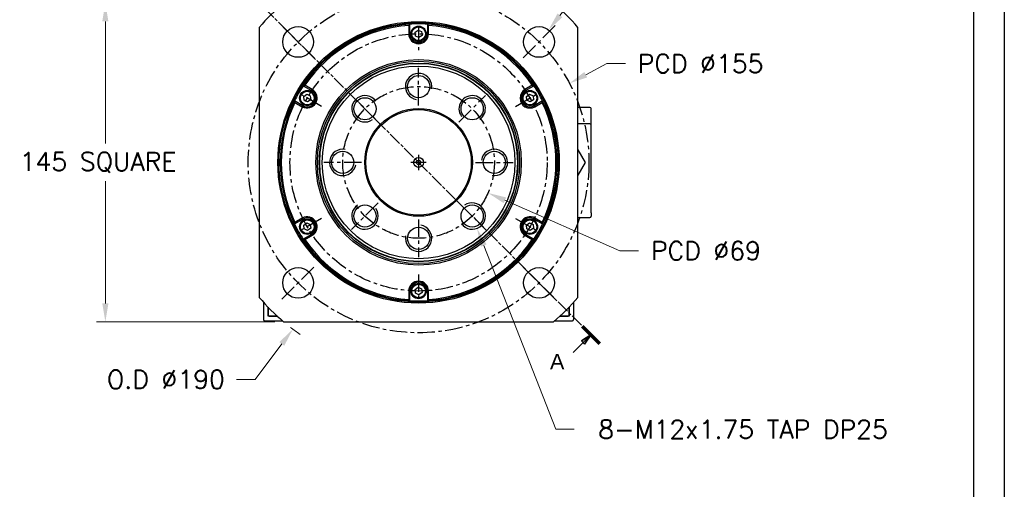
# Model space of a CAD drawing. Extents: x 12273 to 13958, y 6707 to 7905.
# Tile 8 of 23: x 13507 to 13955, y 7025 to 7239. Entities that reach past the tile are written whole.
import ezdxf

# ---------------------------------------------------------------- set-up
doc = ezdxf.new("R2010")
doc.units = 0
doc.header["$LTSCALE"] = 25.4
doc.linetypes.add('CENTER', pattern=[2, 1.25, -0.25, 0.25, -0.25])
doc.linetypes.add('CHAIN', pattern=[0.3543, 0.2362, -0.0295, 0.0591, -0.0295])
doc.layers.get('0').update_dxf_attribs({"linetype": 'CONTINUOUS'})
doc.layers.get('Defpoints').update_dxf_attribs({"linetype": 'CONTINUOUS'})
doc.layers.add('ATA-CENTER', color=133, linetype='CENTER')
for name, color, linetype, lineweight in [('ATA-DIM', 252, 'CONTINUOUS', 25), ('ATA-SECTION', 3, 'CONTINUOUS', 35), ('ATA-Thread', 3, 'CONTINUOUS', 25)]:
    doc.layers.add(name, color=color, linetype=linetype, lineweight=lineweight)
doc.styles.get("Standard").update_dxf_attribs({"font": 'simplex.shx'})
doc.styles.add('주 문자 (ISO)', font='arial.ttf')
doc.dimstyles.new('ata_A1', dxfattribs={"dimtxt": 4.2, "dimasz": 4.2, "dimexe": 2, "dimexo": 2, "dimgap": 2, "dimtad": 0, "dimtih": 1, "dimtoh": 1, "dimdec": 6, "dimdsep": 46, "dimtxsty": 'Standard', "dimcen": 0, "dimclrd": 252, "dimclre": 252, "dimclrt": 4, "dimadec": 6, "dimazin": 2, "dimtfac": 1, "dimtdec": 6, "dimtofl": 0, "dimtmove": 0, "dimatfit": 3, "dimfxl": 0, "dimtolj": 1, "dimtzin": 0, "dimlwd": 0, "dimlwe": 0, "dimarcsym": 0})

# ---------------------------------------------------------------- blocks, each defined once
blk = doc.blocks.new('*D9121')
at = {"layer": 'ATA-DIM', "color": 252, "lineweight": 0}
for p, q in [((13782.43, 7277.64), (13753.32, 7240.83)), ((13790.85, 7277.64), (13782.43, 7277.64))]:
    blk.add_line(p, q, dxfattribs=at)
at = {"layer": 'ATA-DIM', "color": 252}
blk.add_solid([(13752.22, 7241.69), (13754.42, 7239.96), (13748.11, 7234.24)], dxfattribs=at)
at = {"layer": 'Defpoints', "color": 0}
for p in [(13748.11, 7234.24), (13739.43, 7223.25)]:
    blk.add_point(p, dxfattribs=at)
at = {"layer": 'ATA-DIM', "color": 4, "insert": (13833.83, 7277.64), "char_height": 8.4, "attachment_point": 5}
blk.add_mtext('4-%%c14 THRU', dxfattribs=at)
blk = doc.blocks.new('*D9125')
at = {"layer": 'ATA-DIM', "color": 252, "lineweight": 0}
for p, q in [((13614.59, 7075.27), (13626.73, 7091.37)), ((13606.17, 7075.27), (13614.59, 7075.27))]:
    blk.add_line(p, q, dxfattribs=at)
blk.add_arc((13688.97, 7173.94), 95, 232.156, 235.4049, dxfattribs=at)
at = {"layer": 'ATA-DIM', "color": 252}
blk.add_solid([(13627.85, 7090.53), (13625.61, 7092.22), (13631.79, 7098.08)], dxfattribs=at)
at = {"layer": 'Defpoints', "color": 0}
for p in [(13688.97, 7173.94), (13631.79, 7098.08)]:
    blk.add_point(p, dxfattribs=at)
at = {"layer": 'ATA-DIM', "color": 4, "insert": (13573.99, 7075.27), "char_height": 8.4, "attachment_point": 5}
blk.add_mtext('O.D %%C190', dxfattribs=at)
blk = doc.blocks.new('*D9126')
at = {"layer": 'ATA-DIM', "color": 252, "lineweight": 0}
for p, q in [((13774.69, 7218.88), (13765.05, 7213.83)), ((13783.09, 7218.88), (13774.69, 7218.88))]:
    blk.add_line(p, q, dxfattribs=at)
at = {"layer": 'ATA-DIM', "color": 252}
blk.add_solid([(13764.4, 7215.07), (13765.7, 7212.59), (13757.61, 7209.93)], dxfattribs=at)
at = {"layer": 'Defpoints', "color": 0}
for p in [(13757.61, 7209.93), (13620.33, 7137.96)]:
    blk.add_point(p, dxfattribs=at)
at = {"layer": 'ATA-DIM', "color": 4, "insert": (13817.29, 7218.88), "char_height": 8.4, "attachment_point": 5}
blk.add_mtext('PCD %%c155', dxfattribs=at)
blk = doc.blocks.new('*D9124')
at = {"layer": 'ATA-DIM', "color": 252, "lineweight": 0}
for p, q in [((13751.39, 7052.55), (13718.62, 7136.14)), ((13759.8, 7052.55), (13751.39, 7052.55))]:
    blk.add_line(p, q, dxfattribs=at)
at = {"layer": 'ATA-DIM', "color": 252}
blk.add_solid([(13719.92, 7136.65), (13717.32, 7135.63), (13715.55, 7143.96)], dxfattribs=at)
at = {"layer": 'Defpoints', "color": 0}
for p in [(13711.17, 7155.14), (13715.55, 7143.96)]:
    blk.add_point(p, dxfattribs=at)
at = {"layer": 'ATA-DIM', "color": 4, "insert": (13836.59, 7052.55), "char_height": 8.4, "attachment_point": 5}
blk.add_mtext('8-M12x1.75 TAP DP25', dxfattribs=at)
blk = doc.blocks.new('*D9123')
at = {"layer": 'ATA-DIM', "color": 252, "lineweight": 0}
for p, q in [((13780.53, 7133.76), (13728.25, 7156.71)), ((13788.98, 7133.76), (13780.53, 7133.76))]:
    blk.add_line(p, q, dxfattribs=at)
at = {"layer": 'ATA-DIM', "color": 252}
blk.add_solid([(13728.82, 7157.99), (13727.69, 7155.42), (13720.56, 7160.08)], dxfattribs=at)
at = {"layer": 'Defpoints', "color": 0}
for p in [(13657.38, 7187.81), (13720.56, 7160.08)]:
    blk.add_point(p, dxfattribs=at)
at = {"layer": 'ATA-DIM', "color": 4, "insert": (13819.73, 7133.76), "char_height": 8.4, "attachment_point": 5}
blk.add_mtext('PCD %%c69', dxfattribs=at)
blk = doc.blocks.new('*D9127')
at = {"layer": 'ATA-DIM', "color": 252, "lineweight": 0}
for p, q in [((13623.58, 7246.44), (13542.45, 7246.44)), ((13546.45, 7238.04), (13546.45, 7182.52)), ((13546.45, 7109.84), (13546.45, 7165.37)), ((13623.58, 7101.44), (13542.45, 7101.44))]:
    blk.add_line(p, q, dxfattribs=at)
at = {"layer": 'ATA-DIM', "color": 252}
for points in [[(13547.85, 7238.04), (13545.05, 7238.04), (13546.45, 7246.44)], [(13545.05, 7109.84), (13547.85, 7109.84), (13546.45, 7101.44)]]:
    blk.add_solid(points, dxfattribs=at)
at = {"layer": 'Defpoints', "color": 0}
for p in [(13627.58, 7246.44), (13546.45, 7101.44), (13627.58, 7101.44)]:
    blk.add_point(p, dxfattribs=at)
at = {"layer": 'ATA-DIM', "color": 4, "insert": (13507.48, 7178.52), "char_height": 8.4, "attachment_point": 1}
blk.add_mtext('\\A1;145 SQUARE', dxfattribs=at)
blk = doc.blocks.new('ata-Border-A1-002')
at = {"color": 253, "ltscale": 0.5}
blk.add_line((841, 594), (841, 0), dxfattribs=at)
blk.add_line((834, 585), (834, 9))

msp = doc.modelspace()

# ---------------------------------------------------------------- linework, layer by layer
for p, q in [((13684.4687511, 7236.2818435), (13684.4687511, 7232.444054)), ((13684.9687511, 7232.444054), (13684.9687511, 7236.8169416)), ((13692.9687511, 7236.8169416), (13692.9687511, 7232.444054)), ((13693.4687511, 7232.444054), (13693.4687511, 7236.2818435)), ((13616.4687511, 7235.3341998), (13616.4687511, 7112.5539082)), ((13684.9687511, 7232.444054), (13684.4687511, 7232.444054)), ((13687.3923649, 7233.1616936), (13688.8020521, 7234.1680642)), ((13687.5590638, 7231.4376833), (13687.3923649, 7233.1616936)), ((13689.13545, 7230.7200437), (13687.5590638, 7231.4376833)), ((13688.8020521, 7234.1680642), (13690.3784383, 7233.4504246)), ((13690.5451372, 7231.7264143), (13689.13545, 7230.7200437)), ((13690.3784383, 7233.4504246), (13690.5451372, 7231.7264143)), ((13692.9687511, 7232.444054), (13693.4687511, 7232.444054)), ((13761.4687511, 7112.5539082), (13761.4687511, 7235.3341998)), ((13636.5192332, 7208.8445994), (13640.3062649, 7206.6581556)), ((13640.5562649, 7207.0911683), (13637.2326417, 7209.010063)), ((13740.7048604, 7209.010063), (13737.3812372, 7207.0911683)), ((13737.6312372, 7206.6581556), (13741.418269, 7208.8445994)), ((13636.7298788, 7203.9116936), (13638.139566, 7204.9180642)), ((13638.139566, 7204.9180642), (13639.7159522, 7204.2004246)), ((13639.7159522, 7204.2004246), (13639.8826511, 7202.4764143)), ((13640.3062649, 7206.6581556), (13640.5562649, 7207.0911683)), ((13737.6312372, 7206.6581556), (13737.3812372, 7207.0911683)), ((13738.054851, 7203.9116936), (13739.4645382, 7204.9180642)), ((13739.4645382, 7204.9180642), (13741.0409244, 7204.2004246)), ((13741.0409244, 7204.2004246), (13741.2076234, 7202.4764143)), ((13636.3062649, 7199.7299523), (13632.5192332, 7201.9163962)), ((13632.7326417, 7201.2158344), (13636.0562649, 7199.2969396)), ((13636.3062649, 7199.7299523), (13636.0562649, 7199.2969396)), ((13636.8965777, 7202.1876833), (13636.7298788, 7203.9116936)), ((13638.4729639, 7201.4700437), (13636.8965777, 7202.1876833)), ((13639.8826511, 7202.4764143), (13638.4729639, 7201.4700437)), ((13738.22155, 7202.1876833), (13738.054851, 7203.9116936)), ((13739.7979361, 7201.4700437), (13738.22155, 7202.1876833)), ((13741.2076234, 7202.4764143), (13739.7979361, 7201.4700437)), ((13745.418269, 7201.9163962), (13741.6312372, 7199.7299523)), ((13741.6312372, 7199.7299523), (13741.8812372, 7199.2969396)), ((13741.8812372, 7199.2969396), (13745.2048604, 7201.2158344)), ((13766.9687511, 7198.944054), (13761.4687511, 7198.944054)), ((13767.4687511, 7193.444054), (13767.4687511, 7198.444054)), ((13766.9687511, 7191.444054), (13761.4687511, 7191.444054)), ((13767.4687511, 7190.944054), (13767.4687511, 7193.444054)), ((13767.4687511, 7150.944054), (13767.4687511, 7190.944054)), ((13761.4687096, 7179.6857956), (13764.7837056, 7173.944054)), ((13764.7837056, 7173.944054), (13761.4687096, 7168.2023124)), ((13767.4687511, 7150.944054), (13767.4687511, 7149.444054)), ((13632.5192332, 7145.9717118), (13636.3062649, 7148.1581556)), ((13636.0562649, 7148.5911683), (13632.7326417, 7146.6722735)), ((13636.3062649, 7148.1581556), (13636.0562649, 7148.5911683)), ((13636.7298788, 7145.4116936), (13638.139566, 7146.4180642)), ((13638.139566, 7146.4180642), (13639.7159522, 7145.7004246)), ((13738.054851, 7145.4116936), (13739.4645382, 7146.4180642)), ((13739.4645382, 7146.4180642), (13741.0409244, 7145.7004246)), ((13741.6312372, 7148.1581556), (13741.8812372, 7148.5911683)), ((13741.6312372, 7148.1581556), (13745.418269, 7145.9717118)), ((13745.2048604, 7146.6722735), (13741.8812372, 7148.5911683)), ((13761.4687511, 7148.944054), (13766.9687511, 7148.944054)), ((13636.8965777, 7143.6876833), (13636.7298788, 7145.4116936)), ((13638.4729639, 7142.9700437), (13636.8965777, 7143.6876833)), ((13639.8826511, 7143.9764143), (13638.4729639, 7142.9700437)), ((13639.7159522, 7145.7004246), (13639.8826511, 7143.9764143)), ((13738.22155, 7143.6876833), (13738.054851, 7145.4116936)), ((13739.7979361, 7142.9700437), (13738.22155, 7143.6876833)), ((13741.2076234, 7143.9764143), (13739.7979361, 7142.9700437)), ((13741.0409244, 7145.7004246), (13741.2076234, 7143.9764143)), ((13640.3062649, 7141.2299523), (13636.5192332, 7139.0435085)), ((13637.2326417, 7138.8780449), (13640.5562649, 7140.7969396)), ((13640.3062649, 7141.2299523), (13640.5562649, 7140.7969396)), ((13737.6312372, 7141.2299523), (13737.3812372, 7140.7969396)), ((13737.3812372, 7140.7969396), (13740.7048604, 7138.8780449)), ((13741.418269, 7139.0435085), (13737.6312372, 7141.2299523)), ((13684.9687511, 7115.444054), (13684.4687511, 7115.444054)), ((13684.4687511, 7115.444054), (13684.4687511, 7111.6062645)), ((13684.9687511, 7111.0711663), (13684.9687511, 7115.444054)), ((13687.3923649, 7116.1616936), (13688.8020521, 7117.1680642)), ((13687.5590638, 7114.4376833), (13687.3923649, 7116.1616936)), ((13689.13545, 7113.7200437), (13687.5590638, 7114.4376833)), ((13688.8020521, 7117.1680642), (13690.3784383, 7116.4504246)), ((13690.5451372, 7114.7264143), (13689.13545, 7113.7200437)), ((13690.3784383, 7116.4504246), (13690.5451372, 7114.7264143)), ((13692.9687511, 7115.444054), (13693.4687511, 7115.444054)), ((13692.9687511, 7115.444054), (13692.9687511, 7111.0711663)), ((13693.4687511, 7111.6062645), (13693.4687511, 7115.444054)), ((13618.4687511, 7110.2671351), (13618.4687511, 7102.444054)), ((13759.4687511, 7110.2671351), (13759.4687511, 7102.444054)), ((13620.4687511, 7108.120426), (13620.4687511, 7104.444054)), ((13620.4687511, 7103.944054), (13620.4687511, 7108.120426)), ((13757.4687511, 7104.444054), (13757.4687511, 7108.120426)), ((13757.4687511, 7108.120426), (13757.4687511, 7103.944054)), ((13618.9687511, 7101.944054), (13626.9929493, 7101.944054)), ((13620.9687511, 7103.944054), (13620.4687511, 7104.444054)), ((13624.7425882, 7103.944054), (13620.4687511, 7103.944054)), ((13620.9687511, 7103.944054), (13624.7425882, 7103.944054)), ((13627.5786053, 7101.444054), (13750.3588968, 7101.444054)), ((13750.9445528, 7101.944054), (13758.9687511, 7101.944054)), ((13753.194914, 7103.944054), (13756.9687511, 7103.944054)), ((13757.4687511, 7103.944054), (13753.194914, 7103.944054)), ((13757.4687511, 7104.444054), (13756.9687511, 7103.944054))]:
    msp.add_line(p, q)
for centre, radius in [((13688.9687511, 7173.944054), 64), ((13688.9687511, 7173.944054), 63.5), ((13634.1679755, 7228.7448295), 7), ((13688.9687511, 7232.444054), 3.5), ((13688.9687511, 7232.444054), 3.1), ((13743.7695266, 7228.7448295), 7), ((13688.9687511, 7173.944054), 46.75), ((13688.9687511, 7173.944054), 46.000379), ((13688.9687511, 7173.944054), 45.2), ((13688.9687511, 7173.944054), 45), ((13688.9687511, 7173.944054), 43.8452995), ((13688.9687511, 7208.444054), 5.0527847), ((13638.3062649, 7203.194054), 3.5), ((13638.3062649, 7203.194054), 3.1), ((13739.6312372, 7203.194054), 3.5), ((13739.6312372, 7203.194054), 3.1), ((13664.5735671, 7198.3392379), 5.0527847), ((13713.363935, 7198.3392379), 5.0527847), ((13688.9687511, 7173.944054), 24.5), ((13688.9687511, 7173.944054), 24), ((13654.4687511, 7173.944054), 5.0527847), ((13723.4687511, 7173.944054), 5.0527847), ((13688.9687511, 7173.944054), 2.25), ((13688.9687511, 7173.944054), 1), ((13664.5735671, 7149.54887), 5.0527847), ((13713.363935, 7149.54887), 5.0527847), ((13638.3062649, 7144.694054), 3.5), ((13638.3062649, 7144.694054), 3.1), ((13739.6312372, 7144.694054), 3.5), ((13739.6312372, 7144.694054), 3.1), ((13688.9687511, 7139.444054), 5.0527847), ((13634.1679755, 7119.1432784), 7), ((13743.7695266, 7119.1432784), 7), ((13688.9687511, 7115.444054), 3.5), ((13688.9687511, 7115.444054), 3.1)]:
    msp.add_circle(centre, radius)
for centre, radius, start, end in [((13688.9687511, 7173.944054), 95, 130.256612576, 139.743387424), ((13688.9687511, 7173.944054), 95, 40.256612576, 49.743387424), ((13688.9687511, 7173.944054), 63, 93.640275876, 146.359724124), ((13688.9687511, 7173.944054), 62.5, 94.128868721, 145.871131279), ((13688.9687511, 7173.944054), 63, 86.359724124, 93.640275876), ((13688.9687511, 7173.944054), 63, 33.640275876, 86.359724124), ((13688.9687511, 7173.944054), 62.5, 34.128868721, 85.871131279), ((13688.9687511, 7232.444054), 4.5, 180, 0), ((13688.9687511, 7232.444054), 4, 180, 0), ((13688.9687511, 7173.944054), 63, 146.359724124, 153.640275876), ((13688.9687511, 7173.944054), 63, 26.359724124, 33.640275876), ((13638.3062649, 7203.194054), 4.5, 240, 60), ((13638.3062649, 7203.194054), 4, 240, 60), ((13739.6312372, 7203.194054), 4.5, 120, 300), ((13739.6312372, 7203.194054), 4, 120, 300), ((13688.9687511, 7173.944054), 63, 153.640275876, 206.359724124), ((13688.9687511, 7173.944054), 62.5, 154.128868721, 205.871131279), ((13688.9687511, 7173.944054), 62.5, 334.128868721, 25.871131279), ((13688.9687511, 7173.944054), 63, 333.640275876, 26.359724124), ((13766.9687511, 7198.444054), 0.5, 0, 90), ((13766.9687511, 7190.944054), 0.5, 0, 90), ((13688.9687511, 7173.944054), 63, 206.359724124, 213.640275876), ((13638.3062649, 7144.694054), 4.5, 300, 120), ((13638.3062649, 7144.694054), 4, 300, 120), ((13739.6312372, 7144.694054), 4.5, 60, 240), ((13739.6312372, 7144.694054), 4, 60, 240), ((13688.9687511, 7173.944054), 63, 326.359724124, 333.640275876), ((13766.9687511, 7149.444054), 0.5, 270, 0), ((13688.9687511, 7173.944054), 63, 213.640275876, 266.359724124), ((13688.9687511, 7173.944054), 62.5, 214.128868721, 265.871131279), ((13688.9687511, 7173.944054), 63, 273.640275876, 326.359724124), ((13688.9687511, 7173.944054), 62.5, 274.128868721, 325.871131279), ((13688.9687511, 7115.444054), 4.5, 0, 180), ((13688.9687511, 7115.444054), 4, 0, 180), ((13688.9687511, 7173.944054), 95, 220.256612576, 229.743387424), ((13688.9687511, 7173.944054), 63, 266.359724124, 273.640275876), ((13688.9687511, 7173.944054), 95, 310.256612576, 319.743387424), ((13618.9687511, 7102.444054), 0.5, 180, 270), ((13758.9687511, 7102.444054), 0.5, 270, 0)]:
    msp.add_arc(centre, radius, start, end)
for points in [[(13684.9687511, 7236.8169416), (13684.8018273, 7236.6390606), (13684.6351561, 7236.4606939), (13684.4687511, 7236.2818435)], [(13692.9687511, 7236.8169416), (13693.1356748, 7236.6390606), (13693.302346, 7236.4606939), (13693.4687511, 7236.2818435)], [(13636.5192332, 7208.8445994), (13636.7567445, 7208.9002191), (13636.9945502, 7208.9553772), (13637.2326417, 7209.010063)], [(13740.7048604, 7209.010063), (13740.9429519, 7208.9553772), (13741.1807576, 7208.9002191), (13741.418269, 7208.8445994)], [(13632.7326417, 7201.2158344), (13632.6609553, 7201.4493706), (13632.5898207, 7201.6828954), (13632.5192332, 7201.9163962)], [(13745.418269, 7201.9163962), (13745.3476814, 7201.6828954), (13745.2765469, 7201.4493706), (13745.2048604, 7201.2158344)], [(13632.5192332, 7145.9717118), (13632.5898207, 7146.2052125), (13632.6609553, 7146.4387373), (13632.7326417, 7146.6722735)], [(13745.2048604, 7146.6722735), (13745.2765469, 7146.4387373), (13745.3476814, 7146.2052125), (13745.418269, 7145.9717118)], [(13637.2326417, 7138.8780449), (13636.9945502, 7138.9327307), (13636.7567445, 7138.9878888), (13636.5192332, 7139.0435085)], [(13741.418269, 7139.0435085), (13741.1807576, 7138.9878888), (13740.9429519, 7138.9327307), (13740.7048604, 7138.8780449)], [(13684.9687511, 7111.0711663), (13684.8018273, 7111.2490473), (13684.6351561, 7111.427414), (13684.4687511, 7111.6062645)], [(13693.4687511, 7111.6062645), (13693.302346, 7111.427414), (13693.1356748, 7111.2490473), (13692.9687511, 7111.0711663)]]:
    msp.add_open_spline(points, degree=3)
at = {"layer": 'ATA-CENTER', "ltscale": 0.25}
for p, q in [((13641.5925967, 7221.3202083), (13626.7433543, 7236.1694507)), ((13688.9687511, 7235.944054), (13688.9687511, 7224.944054)), ((13751.1941478, 7236.1694507), (13736.3449054, 7221.3202083)), ((13688.9687511, 7199.891054), (13688.9687511, 7216.997054)), ((13644.8014555, 7199.444054), (13635.275176, 7204.944054)), ((13670.6214514, 7192.2913536), (13658.5256828, 7204.3871222)), ((13707.3160507, 7192.2913536), (13719.4118193, 7204.3871222)), ((13733.1360467, 7199.444054), (13742.6623261, 7204.944054)), ((13688.9687511, 7177.444054), (13688.9687511, 7170.444054)), ((13663.0217511, 7173.944054), (13645.9157511, 7173.944054)), ((13692.4687511, 7173.944054), (13685.4687511, 7173.944054)), ((13714.9157511, 7173.944054), (13732.0217511, 7173.944054)), ((13670.6214514, 7155.5967543), (13658.5256828, 7143.5009857)), ((13707.3160507, 7155.5967543), (13719.4118193, 7143.5009857)), ((13644.8014555, 7148.444054), (13635.275176, 7142.944054)), ((13688.9687511, 7147.997054), (13688.9687511, 7130.891054)), ((13733.1360467, 7148.444054), (13742.6623261, 7142.944054)), ((13626.7433543, 7111.7186572), (13641.5925967, 7126.5678996)), ((13751.1941478, 7111.7186572), (13736.3449054, 7126.5678996)), ((13688.9687511, 7122.944054), (13688.9687511, 7111.944054))]:
    msp.add_line(p, q, dxfattribs=at)
for radius in [77.5, 58.5, 34.5]:
    msp.add_circle((13688.9687511, 7173.944054), radius, dxfattribs=at)
at = {"layer": 'ATA-SECTION', "linetype": 'CHAIN'}
msp.add_line((13606.0734884, 7256.8393167), (13763.4312295, 7099.4815755), dxfattribs=at)
at = {"layer": 'ATA-SECTION', "linetype": 'Continuous', "lineweight": 70}
msp.add_line((13763.4312295, 7099.4815755), (13771.2650646, 7091.6477404), dxfattribs=at)
at = {"layer": 'ATA-SECTION', "linetype": 'Continuous'}
for p, q in [((13767.3481471, 7095.564658), (13763.1055064, 7092.7362308)), ((13763.1055064, 7092.7362308), (13764.5197199, 7091.3220173)), ((13763.8126132, 7092.029124), (13767.3481471, 7095.564658)), ((13764.5197199, 7091.3220173), (13767.3481471, 7095.564658)), ((13759.2646922, 7087.4812031), (13763.8126132, 7092.029124))]:
    msp.add_line(p, q, dxfattribs=at)
at = {"layer": 'ATA-SECTION', "linetype": 'Continuous', "flags": 128}
msp.add_lwpolyline([(13764.5197202, 7091.3220245), (13767.3481466, 7095.5646545), (13763.1055071, 7092.7362281), (13764.5197202, 7091.3220245)], dxfattribs=at)
at = {"layer": 'ATA-SECTION'}
msp.add_solid([(13764.5197202, 7091.3220245), (13767.3481466, 7095.5646545), (13763.1055071, 7092.7362281), (13764.5197202, 7091.3220245)], dxfattribs=at)
at = {"layer": 'ATA-Thread'}
for centre, start, end in [((13688.9687511, 7208.444054), 350, 260), ((13664.5735671, 7198.3392379), 35, 305), ((13713.363935, 7198.3392379), 305, 215), ((13654.4687511, 7173.944054), 80, 350), ((13723.4687511, 7173.944054), 260, 170), ((13713.363935, 7149.54887), 215, 125), ((13664.5735671, 7149.54887), 125, 35), ((13688.9687511, 7139.444054), 170, 80)]:
    msp.add_arc(centre, 6, start, end, dxfattribs=at)

# ---------------------------------------------------------------- block references
at = {"xscale": 2, "yscale": 2, "zscale": 2}
msp.add_blockref('ata-Border-A1-002', (12273.4879337, 6717.3384433), dxfattribs=at)

# ---------------------------------------------------------------- texts
at = {"layer": 'ATA-SECTION', "insert": (13748.7729083, 7079.865108), "char_height": 6.9999999, "attachment_point": 7, "style": '주 문자 (ISO)'}
msp.add_mtext('A', dxfattribs=at)

# ---------------------------------------------------------------- dimensions: what is measured, and where the dimension line sits
at = {"layer": 'ATA-DIM'}
for p1, p2, text, override, picture, middle in [((13739.4282469, 7223.2536283), (13748.1108063, 7234.2360307), '4-<> THRU', {"dimscale": 2, "dimtp": 0.1, "dimtm": 0.1, "dimtfac": 0.71, "dimtdec": 3, "dimtolj": 0, "dimtzin": 8}, '*D9121', (13833.8282531, 7277.6435097)), ((13620.3279258, 7137.9622931), (13757.6095763, 7209.9258148), 'PCD <>', {"dimscale": 2, "dimtp": 0.1, "dimtm": 0.1, "dimtfac": 0.71, "dimtdec": 3, "dimtolj": 0, "dimtzin": 8}, '*D9126', (13817.2914158, 7218.8801749)), ((13657.3767809, 7187.8075824), (13720.5607212, 7160.0805255), 'PCD <>', {"dimscale": 2, "dimtol": 0, "dimlim": 0, "dimtp": 0.1, "dimtm": 0.1, "dimtfac": 0.71, "dimtdec": 3, "dimtolj": 0, "dimtzin": 8}, '*D9123', (13819.7310313, 7133.7637085)), ((13711.1742892, 7155.135054), (13715.5535808, 7143.9626861), '8-M12x1.75 TAP DP25', {"dimscale": 2, "dimtp": 0.1, "dimtm": 0.1, "dimtfac": 0.71, "dimtdec": 3, "dimtolj": 0, "dimtzin": 8}, '*D9124', (13836.586117, 7052.5473816))]:
    dim = msp.add_diameter_dim_2p(p1=p1, p2=p2, text=text, dimstyle='ata_A1', override=override, dxfattribs=at)
    dim.commit()
    dim.dimension.update_dxf_attribs({"geometry": picture, "text_midpoint": middle, "dimtype": 163})
dim = msp.add_linear_dim(base=(13546.4517912, 7101.444054), p1=(13627.5786053, 7246.444054), p2=(13627.5786053, 7101.444054), angle=90, text='<> SQUARE', dimstyle='ata_A1', override={"dimscale": 2, "dimtol": 0, "dimlim": 0, "dimtp": 0, "dimtm": 0, "dimtfac": 0.571429, "dimtdec": 2, "dimtolj": 1, "dimtzin": 0}, dxfattribs=at)
dim.commit()
dim.dimension.update_dxf_attribs({"geometry": '*D9127', "text_midpoint": (13546.4517912, 7173.944054), "dimtype": 160})
dim = msp.add_radius_dim(center=(13688.9687511, 7173.944054), mpoint=(13631.7861473, 7098.0813502), text='O.D %%C190', dimstyle='ata_A1', override={"dimscale": 2, "dimtol": 0, "dimlim": 0, "dimtp": 0.1, "dimtm": 0.1, "dimtfac": 0.71, "dimtdec": 3, "dimtolj": 0, "dimtzin": 8}, dxfattribs=at)
dim.commit()
dim.dimension.update_dxf_attribs({"geometry": '*D9125', "text_midpoint": (13573.9898814, 7075.2675023), "dimtype": 164})

doc.saveas('drawing.dxf')
